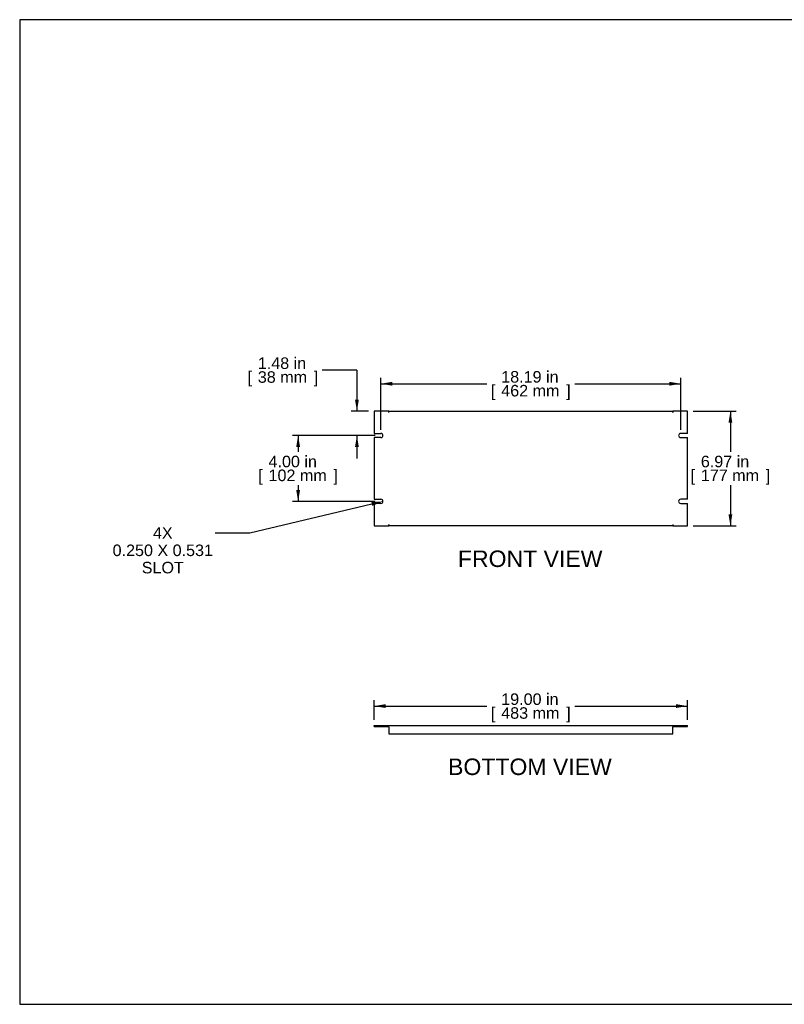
# Model space of a CAD drawing. Header units: inches. Extents: x 0 to 80, y 0 to 59.8.
# Tile 1 of 11: x 0 to 46.4, y 0 to 59.8. Entities that reach past the tile are written whole.
import ezdxf
from ezdxf import colors
from ezdxf.entities.mleader import LeaderData, LeaderLine
from ezdxf.enums import TextEntityAlignment as Align
from ezdxf.math import Vec2, Vec3

# ---------------------------------------------------------------- set-up
doc = ezdxf.new("R2010")
doc.units = ezdxf.units.IN
doc.header["$MEASUREMENT"] = 0
doc.layers.add('COM41793', color=7, linetype='Continuous')
doc.layers.add('Default', color=7, linetype='Continuous')
doc.styles.add('SEACAD_Arial', font='arial.ttf')
doc.dimstyles.new('WEB', dxfattribs={"dimtxt": 0.7, "dimasz": 0.7, "dimexe": 0.35, "dimexo": 0.35, "dimgap": 0.35, "dimtad": 0, "dimtih": 1, "dimtoh": 1, "dimzin": 4, "dimdsep": 46, "dimtxsty": 'SEACAD_Arial', "dimblk1": '_SE_FILLED', "dimblk2": '_SE_FILLED', "dimsah": 1, "dimcen": 0.35, "dimadec": 0, "dimazin": 0, "dimtfac": 1, "dimtofl": 0, "dimtmove": 0, "dimatfit": 3, "dimfxl": 1, "dimtolj": 1, "dimtzin": 4, "dimarcsym": 0})

# ---------------------------------------------------------------- blocks, each defined once
blk = doc.blocks.new('SE2')
at = {"layer": 'COM41793', "color": 7, "linetype": 'Continuous'}
for p, q in [((21.51, 36.021), (21.51, 34.662)), ((22.385, 36.021), (21.51, 36.021)), ((22.385, 35.935), (22.385, 36.021)), ((22.385, 35.935), (22.385, 36.021)), ((22.385, 36.021), (39.635, 36.021)), ((22.385, 35.935), (22.385, 35.935)), ((40.51, 36.021), (39.635, 36.021)), ((39.635, 35.935), (39.635, 36.021)), ((39.635, 36.021), (39.635, 35.935)), ((39.635, 35.935), (39.635, 35.935)), ((40.51, 34.662), (40.51, 36.021)), ((21.51, 34.662), (21.916, 34.662)), ((21.51, 34.412), (21.51, 30.662)), ((21.916, 34.412), (21.51, 34.412)), ((40.51, 34.662), (40.104, 34.662)), ((40.104, 34.412), (40.51, 34.412)), ((40.51, 30.662), (40.51, 34.412)), ((21.51, 30.662), (21.916, 30.662)), ((40.51, 30.662), (40.104, 30.662)), ((21.51, 30.412), (21.51, 29.053)), ((21.916, 30.412), (21.51, 30.412)), ((40.104, 30.412), (40.51, 30.412)), ((40.51, 29.053), (40.51, 30.412)), ((21.51, 29.053), (22.385, 29.053)), ((22.385, 29.139), (22.385, 29.053)), ((22.385, 29.139), (22.385, 29.139)), ((22.385, 29.053), (22.385, 29.139)), ((39.635, 29.053), (22.385, 29.053)), ((39.635, 29.139), (39.635, 29.139)), ((39.635, 29.139), (39.635, 29.053)), ((39.635, 29.139), (39.635, 29.053)), ((39.635, 29.053), (40.51, 29.053))]:
    blk.add_line(p, q, dxfattribs=at)
for centre, start, end in [((21.916, 34.537), 270, 90), ((40.104, 34.537), 90, 270), ((21.916, 30.537), 270, 90), ((40.104, 30.537), 90, 270)]:
    blk.add_arc(centre, 0.125, start, end, dxfattribs=at)
blk = doc.blocks.new('SE3')
at = {"layer": 'COM41793', "color": 7, "linetype": 'Continuous'}
for p, q in [((21.51, 16.922), (22.385, 16.922)), ((21.51, 16.865), (21.51, 16.922)), ((21.51, 16.865), (22.385, 16.865)), ((22.385, 16.865), (22.385, 16.922)), ((22.385, 16.922), (22.385, 16.922)), ((22.385, 16.836), (22.385, 16.922)), ((22.385, 16.922), (39.635, 16.922)), ((22.385, 16.865), (22.385, 16.865)), ((22.385, 16.836), (22.385, 16.422)), ((39.635, 16.922), (39.635, 16.922)), ((39.635, 16.922), (40.51, 16.922)), ((39.635, 16.865), (39.635, 16.922)), ((39.635, 16.922), (39.635, 16.836)), ((39.635, 16.865), (39.635, 16.865)), ((39.635, 16.865), (40.51, 16.865)), ((39.635, 16.422), (39.635, 16.836)), ((40.51, 16.865), (40.51, 16.922)), ((22.385, 16.422), (39.635, 16.422))]:
    blk.add_line(p, q, dxfattribs=at)
blk = doc.blocks.new('DMBLK82')
at = {"layer": 'Default', "linetype": 'Continuous', "transparency": 16777216}
for points in [[(22.21, 18.224), (21.51, 18.107), (22.21, 17.991)], [(39.81, 18.224), (39.81, 17.991), (40.51, 18.107)]]:
    blk.add_hatch(color=7, dxfattribs=at).paths.add_polyline_path(points)
at = {"layer": 'Default', "color": 7, "linetype": 'Continuous', "transparency": 16777216}
for p, q in [((21.51, 17.272), (21.51, 18.457)), ((21.51, 18.107), (28.345, 18.107)), ((33.675, 18.107), (40.51, 18.107)), ((40.51, 17.272), (40.51, 18.457))]:
    blk.add_line(p, q, dxfattribs=at)
at = {"layer": 'Default', "color": 7, "linetype": 'Continuous', "transparency": 16777216, "style": 'SEACAD_Arial'}
for s, p in [('19.00 in', (29.214, 18.877)), ('[', (28.59, 18.037)), ('483 mm', (29.214, 18.037)), (']', (33.156, 18.037))]:
    blk.add_text(s, height=0.7, dxfattribs=at).set_placement(p, align=Align.TOP_LEFT)
blk = doc.blocks.new('_SE_FILLED')
at = {"color": 0}
blk.add_line((0, 0), (-1, 0), dxfattribs=at)
blk.add_solid([(0, 0), (-1, -0.1665), (-1, 0.1665), (0, 0)], dxfattribs=at)
blk = doc.blocks.new('DMBLK83')
at = {"layer": 'Default', "linetype": 'Continuous', "transparency": 16777216}
for points in [[(16.776, 33.837), (17.009, 33.837), (16.892, 34.537)], [(16.776, 31.237), (16.892, 30.537), (17.009, 31.237)]]:
    blk.add_hatch(color=7, dxfattribs=at).paths.add_polyline_path(points)
at = {"layer": 'Default', "color": 7, "linetype": 'Continuous', "transparency": 16777216}
for p, q in [((21.566, 34.537), (16.542, 34.537)), ((16.892, 34.537), (16.892, 33.552)), ((16.892, 31.522), (16.892, 30.537)), ((21.566, 30.537), (16.542, 30.537))]:
    blk.add_line(p, q, dxfattribs=at)
at = {"layer": 'Default', "color": 7, "linetype": 'Continuous', "transparency": 16777216, "style": 'SEACAD_Arial'}
for s, p in [('4.00 in', (15.097, 33.307)), ('[', (14.473, 32.467)), ('102 mm', (15.097, 32.467)), (']', (19.038, 32.467))]:
    blk.add_text(s, height=0.7, dxfattribs=at).set_placement(p, align=Align.TOP_LEFT)
blk = doc.blocks.new('DMBLK84')
at = {"layer": 'Default', "linetype": 'Continuous', "transparency": 16777216}
for points in [[(20.341, 36.721), (20.458, 36.021), (20.575, 36.721)], [(20.341, 33.837), (20.575, 33.837), (20.458, 34.537)]]:
    blk.add_hatch(color=7, dxfattribs=at).paths.add_polyline_path(points)
at = {"layer": 'Default', "color": 7, "linetype": 'Continuous', "transparency": 16777216}
for p, q in [((20.458, 38.506), (18.358, 38.506)), ((20.458, 38.506), (20.458, 36.021)), ((21.16, 36.021), (20.108, 36.021)), ((21.566, 34.537), (20.108, 34.537)), ((20.458, 34.537), (20.458, 33.137))]:
    blk.add_line(p, q, dxfattribs=at)
at = {"layer": 'Default', "color": 7, "linetype": 'Continuous', "transparency": 16777216, "style": 'SEACAD_Arial'}
for s, p in [('1.48 in', (14.446, 39.276)), ('[', (13.822, 38.436)), ('38 mm', (14.446, 38.436)), (']', (17.839, 38.436))]:
    blk.add_text(s, height=0.7, dxfattribs=at).set_placement(p, align=Align.TOP_LEFT)
blk = doc.blocks.new('DMBLK85')
at = {"layer": 'Default', "linetype": 'Continuous', "transparency": 16777216}
for points in [[(43.236, 35.321), (43.119, 36.021), (43.003, 35.321)], [(43.236, 29.753), (43.003, 29.753), (43.119, 29.053)]]:
    blk.add_hatch(color=7, dxfattribs=at).paths.add_polyline_path(points)
at = {"layer": 'Default', "color": 7, "linetype": 'Continuous', "transparency": 16777216}
for p, q in [((40.86, 36.021), (43.469, 36.021)), ((43.119, 36.021), (43.119, 33.552)), ((43.119, 31.522), (43.119, 29.053)), ((40.86, 29.053), (43.469, 29.053))]:
    blk.add_line(p, q, dxfattribs=at)
at = {"layer": 'Default', "color": 7, "linetype": 'Continuous', "transparency": 16777216, "style": 'SEACAD_Arial'}
for s, p in [('6.97 in', (41.324, 33.307)), ('[', (40.7, 32.467)), ('177 mm', (41.324, 32.467)), (']', (45.265, 32.467))]:
    blk.add_text(s, height=0.7, dxfattribs=at).set_placement(p, align=Align.TOP_LEFT)
blk = doc.blocks.new('DMBLK87')
at = {"layer": 'Default', "linetype": 'Continuous', "transparency": 16777216}
for points in [[(22.616, 37.796), (21.916, 37.679), (22.616, 37.562)], [(39.404, 37.796), (39.404, 37.562), (40.104, 37.679)]]:
    blk.add_hatch(color=7, dxfattribs=at).paths.add_polyline_path(points)
at = {"layer": 'Default', "color": 7, "linetype": 'Continuous', "transparency": 16777216}
for p, q in [((21.916, 34.887), (21.916, 38.029)), ((21.916, 37.679), (28.345, 37.679)), ((33.675, 37.679), (40.104, 37.679)), ((40.104, 34.887), (40.104, 38.029))]:
    blk.add_line(p, q, dxfattribs=at)
at = {"layer": 'Default', "color": 7, "linetype": 'Continuous', "transparency": 16777216, "style": 'SEACAD_Arial'}
for s, p in [('18.19 in', (29.214, 38.449)), ('[', (28.59, 37.609)), (']', (33.156, 37.609)), ('462 mm', (29.214, 37.609))]:
    blk.add_text(s, height=0.7, dxfattribs=at).set_placement(p, align=Align.TOP_LEFT)

msp = doc.modelspace()

# ---------------------------------------------------------------- linework, layer by layer
at = {"layer": 'Default', "color": 7, "linetype": 'Continuous'}
for p, q in [((80, 59.783), (0, 59.783)), ((0, 59.783), (0, 0)), ((0, 0), (80, 0))]:
    msp.add_line(p, q, dxfattribs=at)

# ---------------------------------------------------------------- block references
at = {"layer": 'Default'}
for name in ['SE2', 'SE3']:
    msp.add_blockref(name, (0, 0), dxfattribs=at)

# ---------------------------------------------------------------- texts
at = {"layer": 'Default', "color": 7, "linetype": 'Continuous', "style": 'SEACAD_Arial'}
for s, p in [('FRONT VIEW', (26.586, 27.553)), ('BOTTOM VIEW', (25.988, 14.922))]:
    msp.add_text(s, height=1, dxfattribs=at).set_placement(p, align=Align.TOP_LEFT)

# ---------------------------------------------------------------- dimensions: what is measured, and where the dimension line sits
at = {"layer": 'Default', "color": 7, "linetype": 'Continuous'}
for base, p1, p2, angle, picture, middle, dimtype in [((20.458, 34.537), (21.51, 36.021), (21.916, 34.537), 90, 'DMBLK84', (18.358, 38.506), 160), ((21.916, 37.679), (21.916, 34.537), (40.104, 34.537), 0, 'DMBLK87', (31.01, 37.679), 161), ((43.119, 36.021), (39.635, 36.021), (39.635, 29.053), 270, 'DMBLK85', (43.119, 32.537), 161), ((16.892, 34.537), (21.916, 34.537), (21.916, 30.537), 270, 'DMBLK83', (16.892, 32.537), 161), ((21.51, 18.107), (21.51, 16.865), (40.51, 16.922), 0.17189, 'DMBLK82', (31.01, 18.107), 161)]:
    dim = msp.add_linear_dim(base=base, p1=p1, p2=p2, angle=angle, text='\\A1;<>', dimstyle='WEB', override={"dimpost": '\\X'}, dxfattribs=at)
    dim.commit()
    dim.dimension.update_dxf_attribs({"geometry": picture, "text_midpoint": middle, "dimtype": dimtype})

# ---------------------------------------------------------------- leaders
ml = msp.add_multileader_mtext('Standard', dxfattribs=at)
ml.set_content('\\pxsm0.9;{\\fArial|c0|p34;\\W1.;4X\\P0.250 X 0.531\\PSLOT\\P}', color=7)
ml.set_leader_properties(linetype='ByLayer')
ml.build(insert=Vec2(0, 0))
ml.multileader.update_dxf_attribs({"dogleg_length": 2.1, "arrow_head_size": 0.7})
ctx = ml.context
ctx.base_point, ctx.char_height, ctx.arrow_head_size, ctx.landing_gap_size = Vec3(8.591, 28.966), 0.7, 0.7, 0.245
notes = []
notes.append((ctx, [(0, (1, 1, 0), (13.958, 28.61), (-1, 0), 2.1, [(0, [(22.041, 30.537)], 0, [])])]))
ctx.mtext.insert, ctx.mtext.alignment = Vec3(8.681, 28.966), 2
for ctx, leaders in notes:
    for number, flags, end, landing, length, lines in leaders:
        leader = LeaderData()
        leader.index, (leader.has_last_leader_line, leader.has_dogleg_vector, leader.attachment_direction) = number, flags
        leader.last_leader_point, leader.dogleg_vector, leader.dogleg_length = Vec3(end), Vec3(landing), length
        for number, points, colour, breaks in lines:
            line = LeaderLine()
            line.index, line.vertices, line.color, line.breaks = number, Vec3.list(points), colors.encode_raw_color(colour), breaks
            leader.lines.append(line)
        ctx.leaders.append(leader)

doc.saveas('drawing.dxf')
